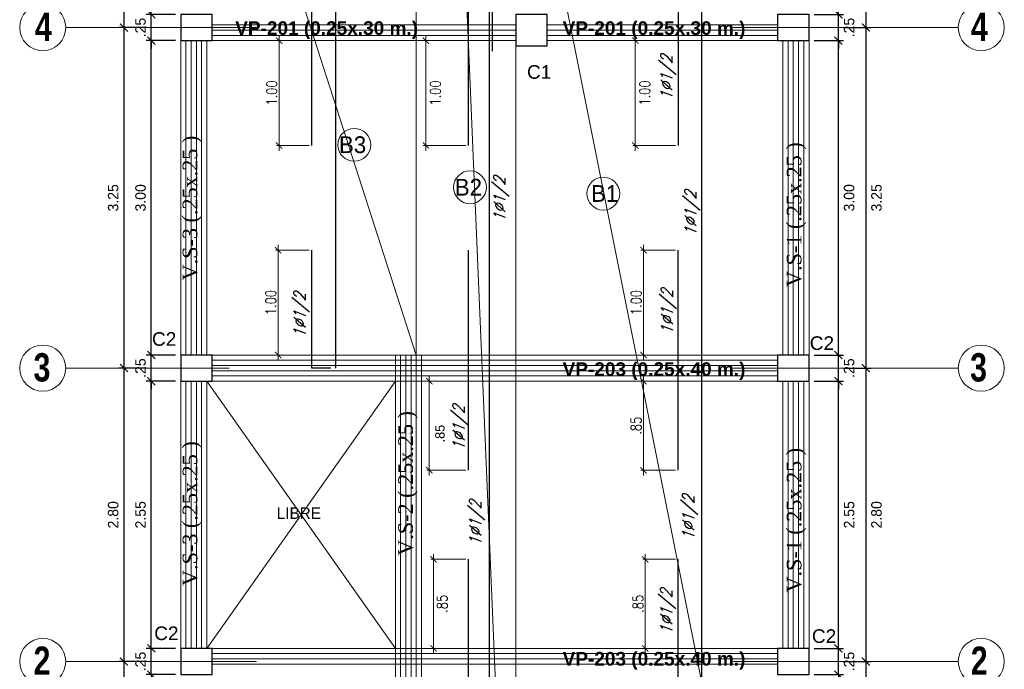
# Model space of a CAD drawing. Header units: metres. Extents: x -11 to 490, y -19 to 215.
# Tile 48 of 73: x 101 to 111, y 4 to 10. Entities that reach past the tile are written whole.
import ezdxf
from ezdxf.enums import TextEntityAlignment as Align

# ---------------------------------------------------------------- set-up
doc = ezdxf.new("R2010")
doc.units = ezdxf.units.M
for name, color, linetype, lineweight in [('COLUMNAS', 5, 'Continuous', 80), ('COTAS', 9, 'Continuous', 13), ('EJES', 251, 'Continuous', 20), ('LAYER2', 1, 'Continuous', 20)]:
    doc.layers.add(name, color=color, linetype=linetype, lineweight=lineweight)
doc.layers.add('FIERRO', color=5, linetype='Continuous')
doc.layers.add('VIGAS', color=2, linetype='Continuous')
doc.layers.add('PLUMA 0.8', color=7, linetype='Continuous', lineweight=80, true_color=0x2e2e2e)
doc.layers.add('VIGAS DE CIMENTACION', color=6, linetype='Continuous', lineweight=30, true_color=0xff00ff)
doc.styles.add('ARIAL', font='arial.ttf', dxfattribs={"width": 0.95})
doc.styles.add('ARIALNEG', font='arialbd.ttf')
doc.styles.add('DUTCHBI', font='dutchbi.ttf')
doc.styles.add('joe1', font='impact.ttf')
doc.styles.add('STYLE5', font='romans.shx', dxfattribs={"width": 0.8})
doc.styles.add('TEXTOCENT', font='GOTHIC.TTF')
doc.styles.add('ZOILA', font='arial.ttf', dxfattribs={"oblique": 0.01})
doc.dimstyles.new('PLANTA50', dxfattribs={"dimscale": 0.5, "dimtxt": 0.2, "dimasz": 0.15, "dimexe": 0.1, "dimexo": 0.1, "dimgap": 0.1, "dimtad": 2, "dimzin": 7, "dimdsep": 46, "dimtxsty": 'TEXTOCENT', "dimblk": 'ARCHTICK', "dimcen": 0.2, "dimdle": 0.1, "dimclrd": 8, "dimclre": 8, "dimclrt": 256, "dimaunit": 1, "dimadec": 0, "dimazin": 0, "dimtfac": 1, "dimtix": 1, "dimtmove": 2, "dimatfit": 3, "dimldrblk": 'ARCHTICK', "dimfxl": 1, "dimtolj": 1, "dimtzin": 0, "dimarcsym": 0})

# ---------------------------------------------------------------- blocks, each defined once
blk = doc.blocks.new('_ARCHTICK')
at = {"color": 0, "linetype": 'ByBlock', "const_width": 0.15}
blk.add_lwpolyline([(-0.5, -0.5), (0.5, 0.5)], dxfattribs=at)
blk = doc.blocks.new('*D564')
at = {"layer": 'COTAS', "color": 8, "lineweight": -2, "transparency": 16777216}
for p, q in [((109.5362, 3.9703), (109.5362, 0.2953)), ((109.3249, 3.9203), (109.5862, 3.9203)), ((109.0941, 0.3453), (109.5862, 0.3453))]:
    blk.add_line(p, q, dxfattribs=at)
at = {"layer": 'Defpoints', "color": 0, "lineweight": 5, "transparency": 16777216}
for p in [(109.2749, 3.9203), (109.0441, 0.3453), (109.5362, 0.3453)]:
    blk.add_point(p, dxfattribs=at)
at = {"layer": 'COTAS', "color": 8, "lineweight": -2, "transparency": 16777216, "xscale": 0.075, "yscale": 0.075, "zscale": 0.075}
for p, rotation in [((109.5362, 3.9203), 90), ((109.5362, 0.3453), 270)]:
    blk.add_blockref('_ARCHTICK', p, dxfattribs=dict(at, rotation=rotation))
at = {"layer": 'COTAS', "transparency": 16777216, "insert": (109.6387, 2.1328), "char_height": 0.1, "attachment_point": 5, "rotation": 90, "style": 'TEXTOCENT'}
blk.add_mtext('\\A1;3.58', dxfattribs=at)
blk = doc.blocks.new('*D565')
at = {"layer": 'COTAS', "color": 8, "lineweight": -2, "transparency": 16777216}
for p, q in [((109.0441, 4.0453), (109.3249, 4.0453)), ((109.2749, 4.0453), (109.2749, 4.1203)), ((109.2749, 3.7953), (109.2749, 4.0453)), ((109.0441, 3.7953), (109.3249, 3.7953)), ((109.2749, 3.7953), (109.2749, 3.7203))]:
    blk.add_line(p, q, dxfattribs=at)
at = {"layer": 'Defpoints', "color": 0, "lineweight": 5, "transparency": 16777216}
for p in [(108.9941, 4.0453), (109.2749, 4.0453), (108.9941, 3.7953)]:
    blk.add_point(p, dxfattribs=at)
at = {"layer": 'COTAS', "color": 8, "lineweight": -2, "transparency": 16777216, "xscale": 0.075, "yscale": 0.075, "zscale": 0.075}
for p, rotation in [((109.2749, 4.0453), 270), ((109.2749, 3.7953), 90)]:
    blk.add_blockref('_ARCHTICK', p, dxfattribs=dict(at, rotation=rotation))
at = {"layer": 'COTAS', "transparency": 16777216, "insert": (109.3774, 3.9203), "char_height": 0.1, "attachment_point": 5, "rotation": 90, "style": 'TEXTOCENT'}
blk.add_mtext('\\A1;.25', dxfattribs=at)
blk = doc.blocks.new('*D566')
at = {"layer": 'COTAS', "color": 8, "lineweight": -2, "transparency": 16777216}
for p, q in [((109.0441, 6.5953), (109.3249, 6.5953)), ((109.2749, 3.9953), (109.2749, 6.6453)), ((109.0441, 4.0453), (109.3249, 4.0453))]:
    blk.add_line(p, q, dxfattribs=at)
at = {"layer": 'Defpoints', "color": 0, "lineweight": 5, "transparency": 16777216}
for p in [(108.9941, 6.5953), (109.2749, 6.5953), (108.9941, 4.0453)]:
    blk.add_point(p, dxfattribs=at)
at = {"layer": 'COTAS', "color": 8, "lineweight": -2, "transparency": 16777216, "xscale": 0.075, "yscale": 0.075, "zscale": 0.075}
for p, rotation in [((109.2749, 6.5953), 90), ((109.2749, 4.0453), 270)]:
    blk.add_blockref('_ARCHTICK', p, dxfattribs=dict(at, rotation=rotation))
at = {"layer": 'COTAS', "transparency": 16777216, "insert": (109.3774, 5.3203), "char_height": 0.1, "attachment_point": 5, "rotation": 90, "style": 'TEXTOCENT'}
blk.add_mtext('\\A1;2.55', dxfattribs=at)
blk = doc.blocks.new('*D567')
at = {"layer": 'COTAS', "color": 8, "lineweight": -2, "transparency": 16777216}
for p, q in [((109.2749, 6.7953), (109.2749, 9.8953)), ((109.0441, 9.8453), (109.3249, 9.8453)), ((109.0441, 6.8453), (109.3249, 6.8453))]:
    blk.add_line(p, q, dxfattribs=at)
at = {"layer": 'Defpoints', "color": 0, "lineweight": 5, "transparency": 16777216}
for p in [(108.9941, 9.8453), (109.2749, 9.8453), (108.9941, 6.8453)]:
    blk.add_point(p, dxfattribs=at)
at = {"layer": 'COTAS', "color": 8, "lineweight": -2, "transparency": 16777216, "xscale": 0.075, "yscale": 0.075, "zscale": 0.075}
for p, rotation in [((109.2749, 9.8453), 90), ((109.2749, 6.8453), 270)]:
    blk.add_blockref('_ARCHTICK', p, dxfattribs=dict(at, rotation=rotation))
at = {"layer": 'COTAS', "transparency": 16777216, "insert": (109.3774, 8.3453), "char_height": 0.1, "attachment_point": 5, "rotation": 90, "style": 'TEXTOCENT'}
blk.add_mtext('\\A1;3.00', dxfattribs=at)
blk = doc.blocks.new('*D568')
at = {"layer": 'COTAS', "color": 8, "lineweight": -2, "transparency": 16777216}
for p, q in [((109.2749, 10.0953), (109.2749, 10.1703)), ((109.0441, 10.0953), (109.3249, 10.0953)), ((109.2749, 9.8453), (109.2749, 10.0953)), ((109.0441, 9.8453), (109.3249, 9.8453)), ((109.2749, 9.8453), (109.2749, 9.7703))]:
    blk.add_line(p, q, dxfattribs=at)
at = {"layer": 'Defpoints', "color": 0, "lineweight": 5, "transparency": 16777216}
for p in [(108.9941, 10.0953), (109.2749, 10.0953), (108.9941, 9.8453)]:
    blk.add_point(p, dxfattribs=at)
at = {"layer": 'COTAS', "color": 8, "lineweight": -2, "transparency": 16777216, "xscale": 0.075, "yscale": 0.075, "zscale": 0.075}
for p, rotation in [((109.2749, 10.0953), 270), ((109.2749, 9.8453), 90)]:
    blk.add_blockref('_ARCHTICK', p, dxfattribs=dict(at, rotation=rotation))
at = {"layer": 'COTAS', "transparency": 16777216, "insert": (109.3774, 9.9703), "char_height": 0.1, "attachment_point": 5, "rotation": 90, "style": 'TEXTOCENT'}
blk.add_mtext('\\A1;.25', dxfattribs=at)
blk = doc.blocks.new('*D577')
at = {"layer": 'COTAS', "color": 8, "lineweight": -2, "transparency": 16777216}
for p, q in [((109.5362, 6.7703), (109.5362, 3.8703)), ((109.3249, 6.7203), (109.5862, 6.7203)), ((109.3249, 3.9203), (109.5862, 3.9203))]:
    blk.add_line(p, q, dxfattribs=at)
at = {"layer": 'Defpoints', "color": 0, "lineweight": 5, "transparency": 16777216}
for p in [(109.2749, 6.7203), (109.2749, 3.9203), (109.5362, 3.9203)]:
    blk.add_point(p, dxfattribs=at)
at = {"layer": 'COTAS', "color": 8, "lineweight": -2, "transparency": 16777216, "xscale": 0.075, "yscale": 0.075, "zscale": 0.075}
for p, rotation in [((109.5362, 6.7203), 90), ((109.5362, 3.9203), 270)]:
    blk.add_blockref('_ARCHTICK', p, dxfattribs=dict(at, rotation=rotation))
at = {"layer": 'COTAS', "transparency": 16777216, "insert": (109.6387, 5.3203), "char_height": 0.1, "attachment_point": 5, "rotation": 90, "style": 'TEXTOCENT'}
blk.add_mtext('\\A1;2.80', dxfattribs=at)
blk = doc.blocks.new('*D578')
at = {"layer": 'COTAS', "color": 8, "lineweight": -2, "transparency": 16777216}
for p, q in [((109.5362, 13.0703), (109.5362, 9.9203)), ((109.3249, 13.0203), (109.5862, 13.0203)), ((109.3249, 9.9703), (109.5862, 9.9703))]:
    blk.add_line(p, q, dxfattribs=at)
at = {"layer": 'Defpoints', "color": 0, "lineweight": 5, "transparency": 16777216}
for p in [(109.2749, 13.0203), (109.2749, 9.9703), (109.5362, 9.9703)]:
    blk.add_point(p, dxfattribs=at)
at = {"layer": 'COTAS', "color": 8, "lineweight": -2, "transparency": 16777216, "xscale": 0.075, "yscale": 0.075, "zscale": 0.075}
for p, rotation in [((109.5362, 13.0203), 90), ((109.5362, 9.9703), 270)]:
    blk.add_blockref('_ARCHTICK', p, dxfattribs=dict(at, rotation=rotation))
at = {"layer": 'COTAS', "transparency": 16777216, "insert": (109.6387, 11.4953), "char_height": 0.1, "attachment_point": 5, "rotation": 90, "style": 'TEXTOCENT'}
blk.add_mtext('\\A1;3.05', dxfattribs=at)
blk = doc.blocks.new('*D582')
at = {"layer": 'COTAS', "color": 8, "lineweight": -2, "transparency": 16777216}
for p, q in [((109.2749, 6.8453), (109.2749, 6.9203)), ((109.0441, 6.8453), (109.3249, 6.8453)), ((109.2749, 6.5953), (109.2749, 6.8453)), ((109.0441, 6.5953), (109.3249, 6.5953)), ((109.2749, 6.5953), (109.2749, 6.5203))]:
    blk.add_line(p, q, dxfattribs=at)
at = {"layer": 'Defpoints', "color": 0, "lineweight": 5, "transparency": 16777216}
for p in [(108.9941, 6.8453), (109.2749, 6.8453), (108.9941, 6.5953)]:
    blk.add_point(p, dxfattribs=at)
at = {"layer": 'COTAS', "color": 8, "lineweight": -2, "transparency": 16777216, "xscale": 0.075, "yscale": 0.075, "zscale": 0.075}
for p, rotation in [((109.2749, 6.8453), 270), ((109.2749, 6.5953), 90)]:
    blk.add_blockref('_ARCHTICK', p, dxfattribs=dict(at, rotation=rotation))
at = {"layer": 'COTAS', "transparency": 16777216, "insert": (109.3774, 6.7203), "char_height": 0.1, "attachment_point": 5, "rotation": 90, "style": 'TEXTOCENT'}
blk.add_mtext('\\A1;.25', dxfattribs=at)
blk = doc.blocks.new('*D585')
at = {"layer": 'COTAS', "color": 8, "lineweight": -2, "transparency": 16777216}
for p, q in [((102.452, 3.9703), (102.452, 0.2953)), ((102.6633, 3.9203), (102.402, 3.9203)), ((102.8941, 0.3453), (102.402, 0.3453))]:
    blk.add_line(p, q, dxfattribs=at)
at = {"layer": 'Defpoints', "color": 0, "lineweight": 5, "transparency": 16777216}
for p in [(102.7133, 3.9203), (102.452, 0.3453), (102.9441, 0.3453)]:
    blk.add_point(p, dxfattribs=at)
at = {"layer": 'COTAS', "color": 8, "lineweight": -2, "transparency": 16777216, "xscale": 0.075, "yscale": 0.075, "zscale": 0.075}
for p, rotation in [((102.452, 3.9203), 90), ((102.452, 0.3453), 270)]:
    blk.add_blockref('_ARCHTICK', p, dxfattribs=dict(at, rotation=rotation))
at = {"layer": 'COTAS', "transparency": 16777216, "insert": (102.3494, 2.1328), "char_height": 0.1, "attachment_point": 5, "rotation": 90, "style": 'TEXTOCENT'}
blk.add_mtext('\\A1;3.58', dxfattribs=at)
blk = doc.blocks.new('*D586')
at = {"layer": 'COTAS', "color": 8, "lineweight": -2, "transparency": 16777216}
for p, q in [((102.9441, 4.0453), (102.6633, 4.0453)), ((102.7133, 4.0453), (102.7133, 4.1203)), ((102.7133, 3.7953), (102.7133, 4.0453)), ((102.9441, 3.7953), (102.6633, 3.7953)), ((102.7133, 3.7953), (102.7133, 3.7203))]:
    blk.add_line(p, q, dxfattribs=at)
at = {"layer": 'Defpoints', "color": 0, "lineweight": 5, "transparency": 16777216}
for p in [(102.7133, 4.0453), (102.9941, 4.0453), (102.9941, 3.7953)]:
    blk.add_point(p, dxfattribs=at)
at = {"layer": 'COTAS', "color": 8, "lineweight": -2, "transparency": 16777216, "xscale": 0.075, "yscale": 0.075, "zscale": 0.075}
for p, rotation in [((102.7133, 4.0453), 270), ((102.7133, 3.7953), 90)]:
    blk.add_blockref('_ARCHTICK', p, dxfattribs=dict(at, rotation=rotation))
at = {"layer": 'COTAS', "transparency": 16777216, "insert": (102.6108, 3.9203), "char_height": 0.1, "attachment_point": 5, "rotation": 90, "style": 'TEXTOCENT'}
blk.add_mtext('\\A1;.25', dxfattribs=at)
blk = doc.blocks.new('*D587')
at = {"layer": 'COTAS', "color": 8, "lineweight": -2, "transparency": 16777216}
for p, q in [((102.9441, 6.5953), (102.6633, 6.5953)), ((102.7133, 3.9953), (102.7133, 6.6453)), ((102.9441, 4.0453), (102.6633, 4.0453))]:
    blk.add_line(p, q, dxfattribs=at)
at = {"layer": 'Defpoints', "color": 0, "lineweight": 5, "transparency": 16777216}
for p in [(102.7133, 6.5953), (102.9941, 6.5953), (102.9941, 4.0453)]:
    blk.add_point(p, dxfattribs=at)
at = {"layer": 'COTAS', "color": 8, "lineweight": -2, "transparency": 16777216, "xscale": 0.075, "yscale": 0.075, "zscale": 0.075}
for p, rotation in [((102.7133, 6.5953), 90), ((102.7133, 4.0453), 270)]:
    blk.add_blockref('_ARCHTICK', p, dxfattribs=dict(at, rotation=rotation))
at = {"layer": 'COTAS', "transparency": 16777216, "insert": (102.6108, 5.3203), "char_height": 0.1, "attachment_point": 5, "rotation": 90, "style": 'TEXTOCENT'}
blk.add_mtext('\\A1;2.55', dxfattribs=at)
blk = doc.blocks.new('*D588')
at = {"layer": 'COTAS', "color": 8, "lineweight": -2, "transparency": 16777216}
for p, q in [((102.7133, 6.7953), (102.7133, 9.8953)), ((102.9441, 9.8453), (102.6633, 9.8453)), ((102.9441, 6.8453), (102.6633, 6.8453))]:
    blk.add_line(p, q, dxfattribs=at)
at = {"layer": 'Defpoints', "color": 0, "lineweight": 5, "transparency": 16777216}
for p in [(102.7133, 9.8453), (102.9941, 9.8453), (102.9941, 6.8453)]:
    blk.add_point(p, dxfattribs=at)
at = {"layer": 'COTAS', "color": 8, "lineweight": -2, "transparency": 16777216, "xscale": 0.075, "yscale": 0.075, "zscale": 0.075}
for p, rotation in [((102.7133, 9.8453), 90), ((102.7133, 6.8453), 270)]:
    blk.add_blockref('_ARCHTICK', p, dxfattribs=dict(at, rotation=rotation))
at = {"layer": 'COTAS', "transparency": 16777216, "insert": (102.6108, 8.3453), "char_height": 0.1, "attachment_point": 5, "rotation": 90, "style": 'TEXTOCENT'}
blk.add_mtext('\\A1;3.00', dxfattribs=at)
blk = doc.blocks.new('*D589')
at = {"layer": 'COTAS', "color": 8, "lineweight": -2, "transparency": 16777216}
for p, q in [((102.7133, 10.0953), (102.7133, 10.1703)), ((102.9441, 10.0953), (102.6633, 10.0953)), ((102.7133, 9.8453), (102.7133, 10.0953)), ((102.9441, 9.8453), (102.6633, 9.8453)), ((102.7133, 9.8453), (102.7133, 9.7703))]:
    blk.add_line(p, q, dxfattribs=at)
at = {"layer": 'Defpoints', "color": 0, "lineweight": 5, "transparency": 16777216}
for p in [(102.7133, 10.0953), (102.9941, 10.0953), (102.9941, 9.8453)]:
    blk.add_point(p, dxfattribs=at)
at = {"layer": 'COTAS', "color": 8, "lineweight": -2, "transparency": 16777216, "xscale": 0.075, "yscale": 0.075, "zscale": 0.075}
for p, rotation in [((102.7133, 10.0953), 270), ((102.7133, 9.8453), 90)]:
    blk.add_blockref('_ARCHTICK', p, dxfattribs=dict(at, rotation=rotation))
at = {"layer": 'COTAS', "transparency": 16777216, "insert": (102.6108, 9.9703), "char_height": 0.1, "attachment_point": 5, "rotation": 90, "style": 'TEXTOCENT'}
blk.add_mtext('\\A1;.25', dxfattribs=at)
blk = doc.blocks.new('*D597')
at = {"layer": 'COTAS', "color": 8, "lineweight": -2, "transparency": 16777216}
for p, q in [((102.452, 6.7703), (102.452, 3.8703)), ((102.6633, 6.7203), (102.402, 6.7203)), ((102.6633, 3.9203), (102.402, 3.9203))]:
    blk.add_line(p, q, dxfattribs=at)
at = {"layer": 'Defpoints', "color": 0, "lineweight": 5, "transparency": 16777216}
for p in [(102.7133, 6.7203), (102.452, 3.9203), (102.7133, 3.9203)]:
    blk.add_point(p, dxfattribs=at)
at = {"layer": 'COTAS', "color": 8, "lineweight": -2, "transparency": 16777216, "xscale": 0.075, "yscale": 0.075, "zscale": 0.075}
for p, rotation in [((102.452, 6.7203), 90), ((102.452, 3.9203), 270)]:
    blk.add_blockref('_ARCHTICK', p, dxfattribs=dict(at, rotation=rotation))
at = {"layer": 'COTAS', "transparency": 16777216, "insert": (102.3494, 5.3203), "char_height": 0.1, "attachment_point": 5, "rotation": 90, "style": 'TEXTOCENT'}
blk.add_mtext('\\A1;2.80', dxfattribs=at)
blk = doc.blocks.new('*D598')
at = {"layer": 'COTAS', "color": 8, "lineweight": -2, "transparency": 16777216}
for p, q in [((102.452, 13.0703), (102.452, 9.9203)), ((102.6633, 13.0203), (102.402, 13.0203)), ((102.6633, 9.9703), (102.402, 9.9703))]:
    blk.add_line(p, q, dxfattribs=at)
at = {"layer": 'Defpoints', "color": 0, "lineweight": 5, "transparency": 16777216}
for p in [(102.7133, 13.0203), (102.452, 9.9703), (102.7133, 9.9703)]:
    blk.add_point(p, dxfattribs=at)
at = {"layer": 'COTAS', "color": 8, "lineweight": -2, "transparency": 16777216, "xscale": 0.075, "yscale": 0.075, "zscale": 0.075}
for p, rotation in [((102.452, 13.0203), 90), ((102.452, 9.9703), 270)]:
    blk.add_blockref('_ARCHTICK', p, dxfattribs=dict(at, rotation=rotation))
at = {"layer": 'COTAS', "transparency": 16777216, "insert": (102.3494, 11.4953), "char_height": 0.1, "attachment_point": 5, "rotation": 90, "style": 'TEXTOCENT'}
blk.add_mtext('\\A1;3.05', dxfattribs=at)
blk = doc.blocks.new('*D602')
at = {"layer": 'COTAS', "color": 8, "lineweight": -2, "transparency": 16777216}
for p, q in [((102.7133, 6.8453), (102.7133, 6.9203)), ((102.9441, 6.8453), (102.6633, 6.8453)), ((102.7133, 6.5953), (102.7133, 6.8453)), ((102.9441, 6.5953), (102.6633, 6.5953)), ((102.7133, 6.5953), (102.7133, 6.5203))]:
    blk.add_line(p, q, dxfattribs=at)
at = {"layer": 'Defpoints', "color": 0, "lineweight": 5, "transparency": 16777216}
for p in [(102.7133, 6.8453), (102.9941, 6.8453), (102.9941, 6.5953)]:
    blk.add_point(p, dxfattribs=at)
at = {"layer": 'COTAS', "color": 8, "lineweight": -2, "transparency": 16777216, "xscale": 0.075, "yscale": 0.075, "zscale": 0.075}
for p, rotation in [((102.7133, 6.8453), 270), ((102.7133, 6.5953), 90)]:
    blk.add_blockref('_ARCHTICK', p, dxfattribs=dict(at, rotation=rotation))
at = {"layer": 'COTAS', "transparency": 16777216, "insert": (102.6108, 6.7203), "char_height": 0.1, "attachment_point": 5, "rotation": 90, "style": 'TEXTOCENT'}
blk.add_mtext('\\A1;.25', dxfattribs=at)
blk = doc.blocks.new('*D603')
at = {"layer": 'COTAS', "color": 8, "lineweight": -2, "transparency": 16777216}
for p, q in [((109.3249, 9.9703), (109.5862, 9.9703)), ((109.5362, 10.0203), (109.5362, 6.6703)), ((109.3249, 6.7203), (109.5862, 6.7203))]:
    blk.add_line(p, q, dxfattribs=at)
at = {"layer": 'Defpoints', "color": 0, "lineweight": 5, "transparency": 16777216}
for p in [(109.2749, 9.9703), (109.2749, 6.7203), (109.5362, 6.7203)]:
    blk.add_point(p, dxfattribs=at)
at = {"layer": 'COTAS', "color": 8, "lineweight": -2, "transparency": 16777216, "xscale": 0.075, "yscale": 0.075, "zscale": 0.075}
for p, rotation in [((109.5362, 9.9703), 90), ((109.5362, 6.7203), 270)]:
    blk.add_blockref('_ARCHTICK', p, dxfattribs=dict(at, rotation=rotation))
at = {"layer": 'COTAS', "transparency": 16777216, "insert": (109.6387, 8.3453), "char_height": 0.1, "attachment_point": 5, "rotation": 90, "style": 'TEXTOCENT'}
blk.add_mtext('\\A1;3.25', dxfattribs=at)
blk = doc.blocks.new('*D604')
at = {"layer": 'COTAS', "color": 8, "lineweight": -2, "transparency": 16777216}
for p, q in [((102.6633, 9.9703), (102.402, 9.9703)), ((102.452, 10.0203), (102.452, 6.6703)), ((102.6633, 6.7203), (102.402, 6.7203))]:
    blk.add_line(p, q, dxfattribs=at)
at = {"layer": 'Defpoints', "color": 0, "lineweight": 5, "transparency": 16777216}
for p in [(102.7133, 9.9703), (102.452, 6.7203), (102.7133, 6.7203)]:
    blk.add_point(p, dxfattribs=at)
at = {"layer": 'COTAS', "color": 8, "lineweight": -2, "transparency": 16777216, "xscale": 0.075, "yscale": 0.075, "zscale": 0.075}
for p, rotation in [((102.452, 9.9703), 90), ((102.452, 6.7203), 270)]:
    blk.add_blockref('_ARCHTICK', p, dxfattribs=dict(at, rotation=rotation))
at = {"layer": 'COTAS', "transparency": 16777216, "insert": (102.3494, 8.3453), "char_height": 0.1, "attachment_point": 5, "rotation": 90, "style": 'TEXTOCENT'}
blk.add_mtext('\\A1;3.25', dxfattribs=at)
blk = doc.blocks.new('*D725')
at = {"layer": 'Defpoints', "color": 0, "lineweight": 5, "transparency": 16777216}
for p in [(103.9336, 9.8453), (104.2464, 9.8453), (104.2464, 8.8453)]:
    blk.add_point(p, dxfattribs=at)
at = {"layer": 'FIERRO', "color": 152, "linetype": 'Continuous', "lineweight": 5, "transparency": 16777216}
for p, q in [((103.9336, 8.7953), (103.9336, 9.8953)), ((104.2214, 9.8453), (103.9086, 9.8453)), ((104.2214, 8.8453), (103.9086, 8.8453))]:
    blk.add_line(p, q, dxfattribs=at)
at = {"layer": 'FIERRO', "color": 152, "lineweight": 5, "transparency": 16777216, "xscale": 0.06, "yscale": 0.06, "zscale": 0.06}
for p, rotation in [((103.9336, 9.8453), 90), ((103.9336, 8.8453), 270)]:
    blk.add_blockref('_ARCHTICK', p, dxfattribs=dict(at, rotation=rotation))
at = {"layer": 'FIERRO', "color": 2, "transparency": 16777216, "insert": (103.8636, 9.3453), "char_height": 0.1, "attachment_point": 5, "rotation": 90, "style": 'STYLE5'}
blk.add_mtext('\\A1;1.00', dxfattribs=at)
blk = doc.blocks.new('*D727')
at = {"layer": 'Defpoints', "color": 0, "lineweight": 5, "transparency": 16777216}
for p in [(104.2464, 7.8453), (103.9247, 6.8453), (104.2464, 6.8453)]:
    blk.add_point(p, dxfattribs=at)
at = {"layer": 'FIERRO', "color": 152, "linetype": 'Continuous', "lineweight": 5, "transparency": 16777216}
for p, q in [((104.2214, 7.8453), (103.8997, 7.8453)), ((103.9247, 7.8953), (103.9247, 6.7953)), ((104.2214, 6.8453), (103.8997, 6.8453))]:
    blk.add_line(p, q, dxfattribs=at)
at = {"layer": 'FIERRO', "color": 152, "lineweight": 5, "transparency": 16777216, "xscale": 0.06, "yscale": 0.06, "zscale": 0.06}
for p, rotation in [((103.9247, 7.8453), 90), ((103.9247, 6.8453), 270)]:
    blk.add_blockref('_ARCHTICK', p, dxfattribs=dict(at, rotation=rotation))
at = {"layer": 'FIERRO', "color": 2, "transparency": 16777216, "insert": (103.8547, 7.3453), "char_height": 0.1, "attachment_point": 5, "rotation": 90, "style": 'STYLE5'}
blk.add_mtext('\\A1;1.00', dxfattribs=at)
blk = doc.blocks.new('*D734')
at = {"layer": 'Defpoints', "color": 0, "lineweight": 5, "transparency": 16777216}
for p in [(107.7435, 4.8953), (107.4307, 4.0453), (107.7435, 4.0453)]:
    blk.add_point(p, dxfattribs=at)
at = {"layer": 'FIERRO', "color": 152, "linetype": 'Continuous', "lineweight": 5, "transparency": 16777216}
for p, q in [((107.7185, 4.8953), (107.4057, 4.8953)), ((107.4307, 4.9453), (107.4307, 3.9953)), ((107.7185, 4.0453), (107.4057, 4.0453))]:
    blk.add_line(p, q, dxfattribs=at)
at = {"layer": 'FIERRO', "color": 152, "lineweight": 5, "transparency": 16777216, "xscale": 0.06, "yscale": 0.06, "zscale": 0.06}
for p, rotation in [((107.4307, 4.8953), 90), ((107.4307, 4.0453), 270)]:
    blk.add_blockref('_ARCHTICK', p, dxfattribs=dict(at, rotation=rotation))
at = {"layer": 'FIERRO', "color": 2, "transparency": 16777216, "insert": (107.3607, 4.4703), "char_height": 0.1, "attachment_point": 5, "rotation": 90, "style": 'STYLE5'}
blk.add_mtext('\\A1;.85', dxfattribs=at)
blk = doc.blocks.new('*D736')
at = {"layer": 'Defpoints', "color": 0, "lineweight": 5, "transparency": 16777216}
for p in [(107.4136, 6.5953), (107.7435, 6.5953), (107.7435, 5.7453)]:
    blk.add_point(p, dxfattribs=at)
at = {"layer": 'FIERRO', "color": 152, "linetype": 'Continuous', "lineweight": 5, "transparency": 16777216}
for p, q in [((107.7185, 6.5953), (107.3886, 6.5953)), ((107.4136, 5.6953), (107.4136, 6.6453)), ((107.7185, 5.7453), (107.3886, 5.7453))]:
    blk.add_line(p, q, dxfattribs=at)
at = {"layer": 'FIERRO', "color": 152, "lineweight": 5, "transparency": 16777216, "xscale": 0.06, "yscale": 0.06, "zscale": 0.06}
for p, rotation in [((107.4136, 6.5953), 90), ((107.4136, 5.7453), 270)]:
    blk.add_blockref('_ARCHTICK', p, dxfattribs=dict(at, rotation=rotation))
at = {"layer": 'FIERRO', "color": 2, "transparency": 16777216, "insert": (107.3436, 6.1703), "char_height": 0.1, "attachment_point": 5, "rotation": 90, "style": 'STYLE5'}
blk.add_mtext('\\A1;.85', dxfattribs=at)
blk = doc.blocks.new('*D737')
at = {"layer": 'Defpoints', "color": 0, "lineweight": 5, "transparency": 16777216}
for p in [(107.7435, 7.8453), (107.414, 6.8453), (107.7435, 6.8453)]:
    blk.add_point(p, dxfattribs=at)
at = {"layer": 'FIERRO', "color": 152, "linetype": 'Continuous', "lineweight": 5, "transparency": 16777216}
for p, q in [((107.7185, 7.8453), (107.389, 7.8453)), ((107.414, 7.8953), (107.414, 6.7953)), ((107.7185, 6.8453), (107.389, 6.8453))]:
    blk.add_line(p, q, dxfattribs=at)
at = {"layer": 'FIERRO', "color": 152, "lineweight": 5, "transparency": 16777216, "xscale": 0.06, "yscale": 0.06, "zscale": 0.06}
for p, rotation in [((107.414, 7.8453), 90), ((107.414, 6.8453), 270)]:
    blk.add_blockref('_ARCHTICK', p, dxfattribs=dict(at, rotation=rotation))
at = {"layer": 'FIERRO', "color": 2, "transparency": 16777216, "insert": (107.344, 7.3453), "char_height": 0.1, "attachment_point": 5, "rotation": 90, "style": 'STYLE5'}
blk.add_mtext('\\A1;1.00', dxfattribs=at)
blk = doc.blocks.new('*D733')
at = {"layer": 'Defpoints', "color": 0, "lineweight": 5, "transparency": 16777216}
for p in [(107.3355, 9.8453), (107.8327, 9.8453), (107.7435, 8.8453)]:
    blk.add_point(p, dxfattribs=at)
at = {"layer": 'FIERRO', "color": 152, "linetype": 'Continuous', "lineweight": 5, "transparency": 16777216}
for p, q in [((107.3355, 8.7953), (107.3355, 9.8953)), ((107.8077, 9.8453), (107.3105, 9.8453)), ((107.7185, 8.8453), (107.3105, 8.8453))]:
    blk.add_line(p, q, dxfattribs=at)
at = {"layer": 'FIERRO', "color": 152, "lineweight": 5, "transparency": 16777216, "xscale": 0.06, "yscale": 0.06, "zscale": 0.06}
for p, rotation in [((107.3355, 9.8453), 90), ((107.3355, 8.8453), 270)]:
    blk.add_blockref('_ARCHTICK', p, dxfattribs=dict(at, rotation=rotation))
at = {"layer": 'FIERRO', "color": 2, "transparency": 16777216, "insert": (107.4257, 9.3453), "char_height": 0.1, "attachment_point": 5, "rotation": 90, "style": 'STYLE5'}
blk.add_mtext('\\A1;1.00', dxfattribs=at)
blk = doc.blocks.new('*D738')
at = {"layer": 'COTAS', "color": 152, "linetype": 'Continuous', "lineweight": 5, "transparency": 16777216}
for p, q in [((105.8073, 6.5953), (105.3431, 6.5953)), ((105.3681, 5.6953), (105.3681, 6.6453)), ((105.7181, 5.7453), (105.3431, 5.7453))]:
    blk.add_line(p, q, dxfattribs=at)
at = {"layer": 'Defpoints', "color": 0, "linetype": 'Continuous', "lineweight": 5, "transparency": 16777216}
for p in [(105.3681, 6.5953), (105.8323, 6.5953), (105.7431, 5.7453)]:
    blk.add_point(p, dxfattribs=at)
at = {"layer": 'COTAS', "color": 152, "linetype": 'Continuous', "lineweight": 5, "transparency": 16777216, "xscale": 0.06, "yscale": 0.06, "zscale": 0.06}
for p, rotation in [((105.3681, 6.5953), 90), ((105.3681, 5.7453), 270)]:
    blk.add_blockref('_ARCHTICK', p, dxfattribs=dict(at, rotation=rotation))
at = {"layer": 'COTAS', "color": 2, "linetype": 'Continuous', "lineweight": 5, "transparency": 16777216, "insert": (105.4699, 6.0953), "char_height": 0.09, "attachment_point": 5, "rotation": 90, "style": 'TEXTOCENT'}
blk.add_mtext('\\A1;.85', dxfattribs=at)
blk = doc.blocks.new('*D739')
at = {"layer": 'Defpoints', "color": 0, "lineweight": 5, "transparency": 16777216}
for p in [(105.7431, 4.8953), (105.4088, 4.0453), (105.7431, 4.0453)]:
    blk.add_point(p, dxfattribs=at)
at = {"layer": 'FIERRO', "color": 152, "linetype": 'Continuous', "lineweight": 5, "transparency": 16777216}
for p, q in [((105.7181, 4.8953), (105.3838, 4.8953)), ((105.4088, 4.9453), (105.4088, 3.9953)), ((105.7181, 4.0453), (105.3838, 4.0453))]:
    blk.add_line(p, q, dxfattribs=at)
at = {"layer": 'FIERRO', "color": 152, "lineweight": 5, "transparency": 16777216, "xscale": 0.06, "yscale": 0.06, "zscale": 0.06}
for p, rotation in [((105.4088, 4.8953), 90), ((105.4088, 4.0453), 270)]:
    blk.add_blockref('_ARCHTICK', p, dxfattribs=dict(at, rotation=rotation))
at = {"layer": 'FIERRO', "color": 2, "transparency": 16777216, "insert": (105.4917, 4.4703), "char_height": 0.1, "attachment_point": 5, "rotation": 90, "style": 'STYLE5'}
blk.add_mtext('\\A1;.85', dxfattribs=at)
blk = doc.blocks.new('*D744')
at = {"layer": 'Defpoints', "color": 0, "lineweight": 5, "transparency": 16777216}
for p in [(105.3351, 9.8453), (105.8323, 9.8453), (105.7431, 8.8453)]:
    blk.add_point(p, dxfattribs=at)
at = {"layer": 'FIERRO', "color": 152, "linetype": 'Continuous', "lineweight": 5, "transparency": 16777216}
for p, q in [((105.3351, 8.7953), (105.3351, 9.8953)), ((105.8073, 9.8453), (105.3101, 9.8453)), ((105.7181, 8.8453), (105.3101, 8.8453))]:
    blk.add_line(p, q, dxfattribs=at)
at = {"layer": 'FIERRO', "color": 152, "lineweight": 5, "transparency": 16777216, "xscale": 0.06, "yscale": 0.06, "zscale": 0.06}
for p, rotation in [((105.3351, 9.8453), 90), ((105.3351, 8.8453), 270)]:
    blk.add_blockref('_ARCHTICK', p, dxfattribs=dict(at, rotation=rotation))
at = {"layer": 'FIERRO', "color": 2, "transparency": 16777216, "insert": (105.4253, 9.3453), "char_height": 0.1, "attachment_point": 5, "rotation": 90, "style": 'STYLE5'}
blk.add_mtext('\\A1;1.00', dxfattribs=at)

msp = doc.modelspace()

# ---------------------------------------------------------------- linework, layer by layer
at = {"layer": 'COLUMNAS', "color": 160, "linetype": 'Continuous', "lineweight": 30}
for points in [[(103.2941, 10.0953), (102.9941, 10.0953), (102.9941, 9.8453), (103.2941, 9.8453)], [(106.4934, 10.0952), (106.1934, 10.0952), (106.1934, 9.7952), (106.4934, 9.7952)], [(108.9941, 10.0953), (108.6941, 10.0953), (108.6941, 9.8453), (108.9941, 9.8453)], [(103.2941, 6.8453), (102.9941, 6.8453), (102.9941, 6.5953), (103.2941, 6.5953)], [(108.9941, 6.8453), (108.6941, 6.8453), (108.6941, 6.5953), (108.9941, 6.5953)], [(103.2941, 4.0453), (102.9941, 4.0453), (102.9941, 3.7953), (103.2941, 3.7953)], [(108.9941, 4.0453), (108.6941, 4.0453), (108.6941, 3.7953), (108.9941, 3.7953)]]:
    msp.add_lwpolyline(points, close=True, dxfattribs=at)
at = {"layer": 'EJES', "color": 152, "linetype": 'Continuous', "lineweight": 5}
for p, q in [((103.7191, 9.9703), (101.8964, 9.9703)), ((108.2691, 9.9703), (110.4191, 9.9703)), ((103.4568, 6.7203), (101.8964, 6.7203)), ((108.2691, 6.7203), (110.4191, 6.7203)), ((103.7191, 3.9203), (101.8964, 3.9203)), ((108.2691, 3.9203), (110.4191, 3.9203))]:
    msp.add_line(p, q, dxfattribs=at)
for centre in [(101.6764, 9.9703), (110.6391, 9.9703), (101.6764, 6.7203), (110.6391, 6.7203), (101.6764, 3.9203), (110.6391, 3.9203)]:
    msp.add_circle(centre, 0.22, dxfattribs=at)
at = {"layer": 'FIERRO', "color": 181}
for p, q in [((105.968, 20.225), (105.968, 9.7453)), ((104.4712, 13.0203), (104.4712, 6.7203)), ((107.9684, 11.5168), (107.9684, -0.078)), ((105.7431, 8.8453), (105.7431, 10.9953)), ((105.941, 10.1953), (105.941, 0.4713)), ((105.7431, 5.7453), (105.7431, 7.8453)), ((107.7435, 5.7453), (107.7435, 7.8453))]:
    msp.add_line(p, q, dxfattribs=at)
for points in [[(107.9252, 11.5168), (107.7435, 11.5168), (107.7435, 8.8453)], [(104.2464, 8.8453), (104.2464, 10.9953)], [(104.4281, 6.7203), (104.2464, 6.7203), (104.2464, 7.8453)], [(105.7431, 2.7453), (105.7431, 4.8953)], [(107.7435, 2.7453), (107.7435, 4.8953)]]:
    msp.add_lwpolyline(points, dxfattribs=at)
at = {"layer": 'VIGAS', "color": 40, "linetype": 'Continuous', "lineweight": 5}
for p, q in [((106.1441, 0.3452), (105.2943, 20.3453)), ((105.2438, 6.8453), (103.2941, 12.8953)), ((108.7441, -0.1547), (106.4434, 11.3453))]:
    msp.add_line(p, q, dxfattribs=at)
at = {"layer": 'VIGAS', "color": 11, "linetype": 'Continuous', "lineweight": 5}
for p, q in [((105.2438, 6.8453), (105.2438, 13.1453)), ((106.1934, 9.8453), (106.1934, 0.6452))]:
    msp.add_line(p, q, dxfattribs=at)
at = {"layer": 'VIGAS', "color": 1, "linetype": 'Continuous', "lineweight": 5}
for p, q in [((106.1934, 9.9953), (103.2941, 9.9953)), ((106.4934, 9.9953), (108.6934, 9.9953)), ((106.1934, 9.9453), (103.2941, 9.9453)), ((106.1934, 9.8953), (103.2941, 9.8953)), ((106.4934, 9.9453), (108.6934, 9.9453)), ((106.4934, 9.8953), (108.6934, 9.8953)), ((103.0441, 9.8453), (103.0441, 6.8453)), ((103.0941, 9.8453), (103.0941, 6.8453)), ((108.8941, 9.8453), (108.8941, 6.8453)), ((108.9441, 9.8453), (108.9441, 6.8453)), ((103.2941, 6.7953), (108.6941, 6.7953)), ((105.0938, 0.3453), (105.0938, 6.8453)), ((105.1438, 0.3453), (105.1438, 6.8453)), ((105.1938, 0.3453), (105.1938, 6.8453)), ((105.2438, 0.3453), (105.2438, 6.8453)), ((103.2941, 6.7453), (108.6941, 6.7453)), ((103.2941, 6.6953), (108.6941, 6.6953)), ((103.0441, 4.0453), (103.0441, 6.5953)), ((103.0941, 4.0453), (103.0941, 6.5953)), ((103.2941, 6.6453), (108.6941, 6.6453)), ((108.7941, 6.5953), (108.7941, 4.0453)), ((108.8441, 6.5953), (108.8441, 4.0453)), ((108.8941, 6.5953), (108.8941, 4.0453)), ((108.9441, 6.5953), (108.9441, 4.0453)), ((103.2941, 3.9953), (108.6941, 3.9953)), ((103.2941, 3.9453), (108.6941, 3.9453)), ((103.2941, 3.8953), (108.6941, 3.8953))]:
    msp.add_line(p, q, dxfattribs=at)
at = {"layer": 'VIGAS', "color": 253, "linetype": 'Continuous', "lineweight": 9}
for p, q in [((102.9941, 9.8453), (102.9941, 6.8453)), ((106.1934, 9.8453), (103.2941, 9.8453)), ((106.4934, 9.8453), (108.6934, 9.8453)), ((108.9941, 9.8453), (108.9941, 6.8453)), ((103.2941, 6.8453), (108.6941, 6.8453)), ((105.0438, 0.3453), (105.0438, 6.8453)), ((105.2938, 0.3453), (105.2938, 6.8453)), ((102.9941, 4.0453), (102.9941, 6.5953)), ((103.2941, 6.5953), (108.6941, 6.5953)), ((108.7441, 6.5953), (108.7441, 4.0453)), ((108.9941, 6.5953), (108.9941, 4.0453)), ((103.2941, 4.0453), (108.6941, 4.0453))]:
    msp.add_line(p, q, dxfattribs=at)
at = {"layer": 'VIGAS', "color": 1, "linetype": 'Continuous', "lineweight": 5}
for points in [[(103.1441, 9.8453), (103.1441, 6.8435)], [(103.1941, 9.8453), (103.1941, 6.8441)], [(108.7941, 6.8453), (108.7941, 9.8453)], [(108.8441, 6.8453), (108.8441, 9.8453)], [(103.1441, 4.0453), (103.1441, 6.5971)], [(103.1941, 4.0453), (103.1941, 6.5965)]]:
    msp.add_lwpolyline(points, dxfattribs=at)
at = {"layer": 'VIGAS', "color": 253, "linetype": 'Continuous', "lineweight": 9}
for points in [[(103.2441, 9.8453), (103.2441, 6.8447)], [(108.7441, 6.8453), (108.7441, 9.8453)], [(103.2441, 4.0453), (103.2441, 6.5959)]]:
    msp.add_lwpolyline(points, dxfattribs=at)
at = {"layer": 'VIGAS', "color": 3, "linetype": 'Continuous', "lineweight": 5}
for centre in [(104.6516, 8.8511), (105.7564, 8.4453), (107.0296, 8.3857)]:
    msp.add_circle(centre, 0.1568, dxfattribs=at)
at = {"layer": 'VIGAS DE CIMENTACION', "color": 1, "linetype": 'Continuous', "lineweight": 5}
for p, q in [((103.2441, 4.0453), (105.0438, 6.5953)), ((103.2441, 6.5953), (105.0438, 4.0453))]:
    msp.add_line(p, q, dxfattribs=at)

# ---------------------------------------------------------------- texts
at = {"layer": 'EJES', "color": 132, "linetype": 'Continuous', "lineweight": 5, "style": 'joe1'}
for s, p in [('4', (101.6026, 9.8432)), ('4', (110.5409, 9.8432)), ('3', (101.5888, 6.5932)), ('3', (110.5326, 6.5932)), ('2', (101.5888, 3.7932)), ('2', (110.5392, 3.7932))]:
    msp.add_text(s, height=0.2695, rotation=0.00071, dxfattribs=at).set_placement(p)
at = {"layer": 'EJES', "color": 7, "style": 'ARIALNEG'}
for s, p in [('VP-201 (0.25x.30 m.)', (104.3874, 9.965)), ('VP-201 (0.25x.30 m.)', (107.514, 9.965)), ('VP-203 (0.25x.40 m.)', (107.514, 6.7105)), ('VP-203 (0.25x.40 m.)', (107.514, 3.9462))]:
    msp.add_text(s, height=0.13, rotation=0.00071, dxfattribs=at).set_placement(p, align=Align.MIDDLE_CENTER)
at = {"layer": 'EJES', "color": 4, "style": 'ARIAL', "width": 0.95}
for s, p in [('B3', (104.5056, 8.7723)), ('B2', (105.6118, 8.3665)), ('B1', (106.9129, 8.3069))]:
    msp.add_text(s, height=0.16, rotation=0.00071, dxfattribs=at).set_placement(p)
at = {"layer": 'EJES', "color": 7, "style": 'ARIAL', "width": 0.95}
msp.add_text('LIBRE', height=0.11, rotation=0.00071, dxfattribs=at).set_placement((103.9115, 5.2808))
at = {"layer": 'LAYER2', "color": 7, "linetype": 'Continuous', "style": 'DUTCHBI'}
for s, p in [('  V.S-3 (.25x.25 )', (103.1525, 7.452)), ('  V.S-1 (.25x.25 )', (108.9211, 7.3893)), ('  V.S-2 (.25x.25 )', (105.2117, 4.8241)), ('  V.S-3 (.25x.25 )', (103.1525, 4.5358)), ('  V.S-1 (.25x.25 )', (108.9211, 4.473))]:
    msp.add_text(s, height=0.14, rotation=90, dxfattribs=at).set_placement(p)
at = {"layer": 'PLUMA 0.8', "color": 4, "linetype": 'Continuous', "lineweight": 25, "style": 'ZOILA', "oblique": 0.01}
for s, p in [('C1', (106.4169, 9.4815)), ('C2', (102.8359, 6.9331)), ('C2', (109.1172, 6.8937)), ('C2', (102.8573, 4.1245)), ('C2', (109.1379, 4.0977))]:
    msp.add_text(s, height=0.13, dxfattribs=at).set_placement(p, align=Align.CENTER)
at = {"layer": 'PLUMA 0.8', "color": 9, "linetype": 'Continuous', "lineweight": 5, "style": 'STYLE5', "oblique": 21, "width": 0.9}
for p in [(107.6876, 9.4902), (106.0929, 8.3291), (107.9172, 8.1946), (107.6929, 7.2554), (104.1858, 7.2234), (105.7026, 6.1478), (107.8971, 5.2914), (105.8627, 5.2382), (107.6859, 4.3922)]:
    msp.add_text('1Ø1/2', height=0.11, rotation=90, dxfattribs=at).set_placement(p, align=Align.CENTER)

# ---------------------------------------------------------------- dimensions: what is measured, and where the dimension line sits
at = {"layer": 'COTAS'}
for base, p1, p2, picture, middle in [((102.452, 9.9703), (102.7133, 13.0203), (102.7133, 9.9703), '*D598', (102.3494, 11.4953)), ((109.5362, 9.9703), (109.2749, 13.0203), (109.2749, 9.9703), '*D578', (109.6387, 11.4953)), ((102.7133, 10.0953), (102.9941, 9.8453), (102.9941, 10.0953), '*D589', (102.6108, 9.9703)), ((109.2749, 10.0953), (108.9941, 9.8453), (108.9941, 10.0953), '*D568', (109.3774, 9.9703)), ((102.452, 6.7203), (102.7133, 9.9703), (102.7133, 6.7203), '*D604', (102.3494, 8.3453)), ((109.5362, 6.7203), (109.2749, 9.9703), (109.2749, 6.7203), '*D603', (109.6387, 8.3453)), ((102.7133, 9.8453), (102.9941, 6.8453), (102.9941, 9.8453), '*D588', (102.6108, 8.3453)), ((109.2749, 9.8453), (108.9941, 6.8453), (108.9941, 9.8453), '*D567', (109.3774, 8.3453)), ((102.7133, 6.8453), (102.9941, 6.5953), (102.9941, 6.8453), '*D602', (102.6108, 6.7203)), ((109.2749, 6.8453), (108.9941, 6.5953), (108.9941, 6.8453), '*D582', (109.3774, 6.7203)), ((102.452, 3.9203), (102.7133, 6.7203), (102.7133, 3.9203), '*D597', (102.3494, 5.3203)), ((109.5362, 3.9203), (109.2749, 6.7203), (109.2749, 3.9203), '*D577', (109.6387, 5.3203)), ((102.7133, 6.5953), (102.9941, 4.0453), (102.9941, 6.5953), '*D587', (102.6108, 5.3203)), ((109.2749, 6.5953), (108.9941, 4.0453), (108.9941, 6.5953), '*D566', (109.3774, 5.3203)), ((102.7133, 4.0453), (102.9941, 3.7953), (102.9941, 4.0453), '*D586', (102.6108, 3.9203)), ((109.2749, 4.0453), (108.9941, 3.7953), (108.9941, 4.0453), '*D565', (109.3774, 3.9203)), ((102.4519531, 0.3452803), (102.7132876, 3.9202805), (102.9440731, 0.3452803), '*D585', (102.3494378, 2.1327804)), ((109.5361927, 0.3452803), (109.2748582, 3.9202805), (109.0440727, 0.3452803), '*D564', (109.638708, 2.1327804))]:
    dim = msp.add_linear_dim(base=base, p1=p1, p2=p2, angle=90, dimstyle='PLANTA50', dxfattribs=at)
    dim.commit()
    dim.dimension.update_dxf_attribs({"geometry": picture, "text_midpoint": middle})
at = {"layer": 'COTAS', "color": 152, "linetype": 'Continuous', "lineweight": 5}
dim = msp.add_linear_dim(base=(105.3681, 6.5953), p1=(105.7431, 5.7453), p2=(105.8323, 6.5953), angle=270, dimstyle='PLANTA50', override={"dimtxt": 0.18, "dimasz": 0.12, "dimexe": 0.05, "dimexo": 0.05, "dimgap": 0.04, "dimclrd": 152, "dimclre": 152, "dimclrt": 2, "dimlwd": 5, "dimlwe": 5}, dxfattribs=at)
dim.commit()
dim.dimension.update_dxf_attribs({"geometry": '*D738', "text_midpoint": (105.4699, 6.0953), "dimtype": 160})
at = {"layer": 'FIERRO', "color": 181}
for base, p1, p2, picture, middle in [((103.9336, 9.8453), (104.2464, 8.8453), (104.2464, 9.8453), '*D725', (103.8636, 9.3453)), ((103.9247, 6.8453), (104.2464, 7.8453), (104.2464, 6.8453), '*D727', (103.8547, 7.3453)), ((107.414, 6.8453), (107.7435, 7.8453), (107.7435, 6.8453), '*D737', (107.344, 7.3453)), ((107.4136, 6.5953), (107.7435, 5.7453), (107.7435, 6.5953), '*D736', (107.3436, 6.1703)), ((107.4307, 4.0453), (107.7435, 4.8953), (107.7435, 4.0453), '*D734', (107.3607, 4.4703))]:
    dim = msp.add_linear_dim(base=base, p1=p1, p2=p2, angle=90, dimstyle='PLANTA50', override={"dimasz": 0.12, "dimexe": 0.05, "dimexo": 0.05, "dimgap": 0.04, "dimtxsty": 'STYLE5', "dimclrd": 152, "dimclre": 152, "dimclrt": 2, "dimlwd": 5, "dimlwe": 5}, dxfattribs=at)
    dim.commit()
    dim.dimension.update_dxf_attribs({"geometry": picture, "text_midpoint": middle})
for base, p1, p2, picture, middle in [((105.3351, 9.8453), (105.7431, 8.8453), (105.8323, 9.8453), '*D744', (105.4253, 9.3453)), ((107.3355, 9.8453), (107.7435, 8.8453), (107.8327, 9.8453), '*D733', (107.4257, 9.3453)), ((105.4088, 4.0453), (105.7431, 4.8953), (105.7431, 4.0453), '*D739', (105.4917, 4.4703))]:
    dim = msp.add_linear_dim(base=base, p1=p1, p2=p2, angle=90, dimstyle='PLANTA50', override={"dimasz": 0.12, "dimexe": 0.05, "dimexo": 0.05, "dimgap": 0.04, "dimtxsty": 'STYLE5', "dimclrd": 152, "dimclre": 152, "dimclrt": 2, "dimlwd": 5, "dimlwe": 5}, dxfattribs=at)
    dim.commit()
    dim.dimension.update_dxf_attribs({"geometry": picture, "text_midpoint": middle, "dimtype": 160})

doc.saveas('drawing.dxf')
